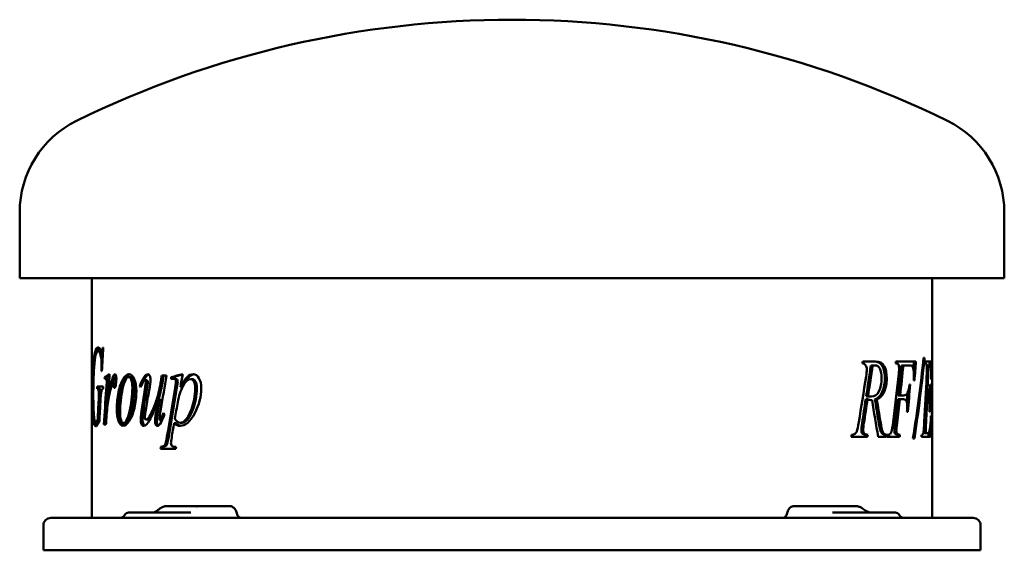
# Model space of a CAD drawing. Header units: millimetres. Extents: x 191 to 649, y 174 to 420.
import ezdxf

# ---------------------------------------------------------------- set-up
doc = ezdxf.new("R2010")
doc.units = ezdxf.units.MM
doc.header["$LTSCALE"] = 2
doc.layers.add('Widoczne (ISO)', color=7, linetype='Continuous', lineweight=50)

msp = doc.modelspace()

# ---------------------------------------------------------------- linework, layer by layer
at = {"layer": 'Widoczne (ISO)'}
for p, q in [((191.5, 300.1), (191.5, 330.79)), ((648.5, 300.1), (648.5, 330.79)), ((648.5, 300.1), (191.5, 300.1)), ((225, 188.9), (225, 300.1)), ((615, 255.6), (615, 300.1)), ((228.87, 266.3), (227.88, 266.3)), ((230.16, 266.3), (229.54, 266.3)), ((230.25, 268.05), (230.04, 268.05)), ((582.62, 260.6), (582.68, 260.6)), ((588.79, 261.54), (582.79, 261.54)), ((607.5, 261.54), (598.2, 261.54)), ((611.47, 263.26), (611.05, 263.26)), ((611.92, 260.6), (612.01, 260.6)), ((614.78, 261.54), (611.97, 261.54)), ((229.47, 257.01), (229.67, 257.01)), ((586.53, 259.51), (587.39, 259.51)), ((587.51, 259.71), (588.37, 259.71)), ((600.72, 259.71), (601.66, 259.71)), ((601.66, 259.71), (604.1, 259.71)), ((612.52, 259.66), (613.32, 259.66)), ((613.32, 259.66), (613.86, 259.66)), ((231.87, 254.18), (230.9, 254.18)), ((232.43, 253.46), (231.46, 253.46)), ((232.77, 253.06), (231.8, 253.06)), ((235.72, 251.66), (234.77, 251.66)), ((242.93, 254.27), (242.02, 254.27)), ((250.25, 254.49), (249.38, 254.49)), ((250.53, 252.78), (249.66, 252.78)), ((257.96, 252.86), (257.13, 252.86)), ((259.66, 255.01), (257.46, 255.01)), ((261.83, 253.29), (261.83, 254.29)), ((262.65, 254.29), (261.83, 254.29)), ((262.65, 253.44), (262.65, 254.29)), ((263.87, 253.46), (263.06, 253.46)), ((271.66, 253.35), (270.89, 253.35)), ((606.5, 252.71), (606.78, 252.71)), ((614.61, 253.14), (614.67, 253.14)), ((227.43, 248.83), (227.55, 248.83)), ((230.32, 249.83), (227.48, 249.83)), ((228.53, 248.83), (227.55, 248.83)), ((229.13, 248.09), (228.15, 248.09)), ((235.94, 250.81), (234.99, 250.81)), ((247.88, 250.09), (247.26, 250.09)), ((266.88, 249.66), (266.09, 249.66)), ((604.85, 250.82), (604.54, 250.82)), ((614.22, 250.85), (614.13, 250.85)), ((615, 232.89), (615, 247.64)), ((232.58, 243.06), (232.25, 243.06)), ((256.65, 244.17), (255.81, 244.17)), ((584.18, 243.96), (585.02, 243.96)), ((584.42, 245.42), (585.27, 245.42)), ((585.94, 245.19), (586.8, 245.19)), ((586.86, 243.56), (587.11, 243.56)), ((588.46, 243.96), (589.33, 243.96)), ((599.04, 243.96), (599.96, 243.96)), ((599.24, 245.79), (600.16, 245.79)), ((599.96, 243.96), (601.72, 243.96)), ((601.88, 245.79), (600.16, 245.79)), ((611.94, 243.99), (612.69, 243.99)), ((612.03, 245.82), (612.76, 245.82)), ((612.69, 243.99), (613.18, 243.99)), ((613.24, 245.82), (612.76, 245.82)), ((603.32, 238.09), (603.67, 238.09)), ((613.75, 238.15), (613.86, 238.15)), ((227.8, 233.45), (226.81, 233.45)), ((228.53, 234.68), (227.73, 234.68)), ((251.07, 234.53), (250.2, 234.53)), ((257.54, 234.16), (256.71, 234.16)), ((266.96, 233.08), (266.17, 233.08)), ((614.53, 236.26), (614.47, 236.26)), ((230.54, 232.25), (231.51, 232.25)), ((240.64, 232.93), (239.72, 232.93)), ((263.99, 232.9), (263.18, 232.9)), ((582.49, 232.83), (583.33, 232.83)), ((597.79, 232.89), (598.71, 232.89)), ((611.29, 231.86), (612.13, 231.86)), ((577.43, 226.54), (584.95, 226.54)), ((582.57, 228.09), (583.4, 228.09)), ((584.24, 227.49), (585.08, 227.49)), ((589.91, 226.54), (593.86, 226.54)), ((593.1, 227.49), (593.99, 227.49)), ((594.19, 226.54), (599.91, 226.54)), ((599.11, 227.49), (600.03, 227.49)), ((606.12, 225.74), (606.78, 225.74)), ((610.1, 226.54), (614.28, 226.54)), ((611.53, 228.29), (612.52, 228.29)), ((613, 228.29), (612.52, 228.29)), ((615, 188.9), (615, 227.53)), ((256.92, 220.95), (263.9, 220.95)), ((257.9, 221.9), (257.07, 221.9)), ((275.15, 194.4), (259.72, 194.4)), ((273.53, 193.36), (273.53, 193.36)), ((273.62, 193.35), (273.62, 193.35)), ((278.02, 194.4), (275.15, 194.4)), ((286.87, 194.4), (278.02, 194.4)), ((288.93, 194.4), (286.87, 194.4)), ((552.86, 194.4), (550.88, 194.4)), ((564.02, 194.4), (552.86, 194.4)), ((579.44, 194.4), (564.02, 194.4)), ((206, 188.9), (210.5, 188.9)), ((629.5, 188.9), (210.5, 188.9)), ((242.03, 191.4), (264.17, 191.4)), ((270.99, 191.4), (264.17, 191.4)), ((575.83, 191.4), (568.72, 191.4)), ((575.83, 191.4), (597.97, 191.4)), ((629.5, 188.9), (634, 188.9)), ((202.5, 173.9), (202.5, 185.4)), ((637.5, 185.4), (637.5, 173.9)), ((202.5, 173.9), (210.5, 173.9)), ((629.5, 173.9), (210.5, 173.9)), ((629.5, 173.9), (637.5, 173.9))]:
    msp.add_line(p, q, dxfattribs=at)
for centre, radius, start, end in [((420, -38.4), 458.5, 63.8452, 116.1548), ((238.7, 330.79), 47.2, 116.1548, 180), ((601.3, 330.79), 47.2, 0, 63.8452), ((206, 185.4), 3.5, 90, 180), ((237.7, 191.9), 3, 270, 330), ((242.03, 189.4), 2, 90, 150), ((597.97, 189.4), 2, 30, 90), ((602.3, 191.9), 3, 210, 270), ((634, 185.4), 3.5, 0, 90)]:
    msp.add_arc(centre, radius, start, end, dxfattribs=at)
for centre, major_axis, ratio, start_param, end_param in [((256.82, 190.43), (-1.32, 1.96), 0.451811, 0.031779, 0.034788), ((256.87, 190.46), (-1.34, 1.96), 0.447837, 0.03198, 0.031988), ((257.95, 191.19), (-1.37, 2.05), 0.445734, 0.035095, 0.041915), ((580.57, 189.89), (1.77, 3.65), 0.480873, 6.218253, 6.223797), ((580.72, 189.78), (2.04, 3.48), 0.42849, 6.224281, 6.224509)]:
    msp.add_ellipse(centre, major_axis=major_axis, ratio=ratio, start_param=start_param, end_param=end_param, dxfattribs=at)
for points, knots in [([(225.31, 245.8), (225.31, 248.83), (225.34, 251.71), (225.43, 254.44), (225.51, 257.16), (225.63, 259.47), (225.8, 261.36), (225.97, 263.24), (226.19, 264.73), (226.46, 265.82)], [0, 0, 0, 0, 1, 1, 1, 2, 2, 2, 3, 3, 3, 3]), ([(229.52, 259.87), (229.52, 261.57), (229.35, 263.06), (229.05, 264.36), (228.74, 265.66), (228.33, 266.3), (227.88, 266.3)], [0, 0, 0, 0, 1, 1, 1, 2, 2, 2, 2]), ([(230.05, 264.25), (230.04, 264.29), (230.03, 264.32), (230.02, 264.36), (229.72, 265.66), (229.32, 266.3), (228.87, 266.3)], [0.972974, 0.972974, 0.972974, 0.972974, 1, 1, 1, 2, 2, 2, 2]), ([(229.54, 266.3), (229.63, 266.3), (229.71, 266.4), (229.78, 266.6), (229.84, 266.8), (229.93, 267.29), (230.04, 268.05)], [0, 0, 0, 0, 1, 1, 1, 2, 2, 2, 2]), ([(584.66, 257.8), (584.66, 258.58), (584.48, 259.25), (584.13, 259.8), (583.78, 260.35), (583.28, 260.62), (582.62, 260.6)], [0, 0, 0, 0, 1, 1, 1, 2, 2, 2, 2]), ([(587.93, 261.54), (589.83, 261.54), (591.12, 260.82), (591.9, 259.38), (592.68, 257.94), (593.05, 256.04), (593.05, 253.68)], [0, 0, 0, 0, 1, 1, 1, 2, 2, 2, 2]), ([(588.79, 261.54), (590.71, 261.54), (592, 260.82), (592.78, 259.38), (593.57, 257.94), (593.94, 256.04), (593.94, 253.68)], [0, 0, 0, 0, 1, 1, 1, 2, 2, 2, 2]), ([(599.64, 258.51), (599.64, 258.95), (599.6, 259.33), (599.52, 259.66), (599.43, 259.98), (599.3, 260.22), (599.13, 260.37), (598.95, 260.52), (598.61, 260.6), (598.07, 260.6)], [0, 0, 0, 0, 1, 1, 1, 2, 2, 2, 3, 3, 3, 3]), ([(612.57, 258.51), (612.57, 259.16), (612.54, 259.67), (612.46, 260.04), (612.39, 260.41), (612.24, 260.6), (612.01, 260.6)], [0, 0, 0, 0, 1, 1, 1, 2, 2, 2, 2]), ([(591.53, 253.79), (591.53, 255.7), (591.28, 257.16), (590.76, 258.18), (590.24, 259.2), (589.46, 259.71), (588.37, 259.71)], [0, 0, 0, 0, 1, 1, 1, 2, 2, 2, 2]), ([(606.58, 255.34), (606.58, 256.48), (606.49, 257.39), (606.3, 258.05), (606.12, 258.72), (605.88, 259.19), (605.58, 259.46)], [0, 0, 0, 0, 1, 1, 1, 2, 2, 2, 2]), ([(235.75, 255.61), (235.93, 255.61), (236.08, 255.44), (236.2, 255.11), (236.31, 254.78), (236.36, 254.28), (236.36, 253.64)], [0, 0, 0, 0, 1, 1, 1, 2, 2, 2, 2]), ([(236.61, 239.74), (236.61, 242.27), (236.86, 244.81), (237.37, 247.36), (237.88, 249.9), (238.58, 251.92), (239.5, 253.39), (240.42, 254.87), (241.35, 255.61), (242.28, 255.61)], [0, 0, 0, 0, 1, 1, 1, 2, 2, 2, 3, 3, 3, 3]), ([(237.55, 239.74), (237.55, 242.27), (237.8, 244.81), (238.31, 247.36), (238.81, 249.9), (239.51, 251.92), (240.42, 253.39), (241.19, 254.63), (241.96, 255.35), (242.73, 255.55)], [0, 0, 0, 0, 1, 1, 1, 2, 2, 2, 2.835064, 2.835064, 2.835064, 2.835064]), ([(242.02, 254.27), (240.99, 254.27), (240.08, 252.45), (239.27, 248.83), (238.47, 245.21), (238.1, 241.62), (238.1, 238.05)], [0, 0, 0, 0, 1, 1, 1, 2, 2, 2, 2]), ([(243.79, 249.32), (243.79, 250.92), (243.62, 252.14), (243.29, 252.99), (242.96, 253.84), (242.54, 254.27), (242.02, 254.27)], [0, 0, 0, 0, 1, 1, 1, 2, 2, 2, 2]), ([(242.28, 255.61), (243.22, 255.61), (244.03, 254.86), (244.67, 253.36), (245.31, 251.87), (245.65, 249.93), (245.65, 247.55)], [0, 0, 0, 0, 1, 1, 1, 2, 2, 2, 2]), ([(244.7, 249.32), (244.7, 250.92), (244.53, 252.14), (244.2, 252.99), (243.87, 253.84), (243.45, 254.27), (242.93, 254.27)], [0, 0, 0, 0, 1, 1, 1, 2, 2, 2, 2]), ([(249.66, 252.78), (249.44, 252.78), (249.23, 252.65), (249.03, 252.39), (248.82, 252.13), (248.35, 251.18), (247.64, 249.52)], [0, 0, 0, 0, 1, 1, 1, 2, 2, 2, 2]), ([(250.06, 252.03), (250.06, 252.23), (250.02, 252.4), (249.93, 252.55), (249.85, 252.7), (249.76, 252.78), (249.66, 252.78)], [0, 0, 0, 0, 1, 1, 1, 2, 2, 2, 2]), ([(250.2, 234.53), (250.49, 234.53), (250.87, 234.82), (251.35, 235.38), (251.83, 235.94), (252.47, 237.2), (253.29, 239.17), (254.11, 241.13), (254.81, 242.97), (255.36, 244.69), (255.91, 246.4), (256.5, 249.13), (257.13, 252.86)], [0, 0, 0, 0, 1, 1, 1, 2, 2, 2, 3, 3, 3, 4, 4, 4, 4]), ([(250.93, 252.03), (250.93, 252.23), (250.89, 252.4), (250.81, 252.55), (250.72, 252.7), (250.63, 252.78), (250.53, 252.78)], [0, 0, 0, 0, 1, 1, 1, 2, 2, 2, 2]), ([(251.01, 255.61), (251.35, 255.61), (251.63, 255.37), (251.86, 254.88), (252.08, 254.39), (252.19, 253.78), (252.19, 253.04)], [0, 0, 0, 0, 1, 1, 1, 2, 2, 2, 2]), ([(256.04, 244.17), (256.09, 244.34), (256.15, 244.52), (256.2, 244.69), (256.75, 246.4), (257.34, 249.13), (257.96, 252.86)], [2.900712, 2.900712, 2.900712, 2.900712, 3, 3, 3, 4, 4, 4, 4]), ([(264.04, 252.01), (264.04, 252.46), (263.96, 252.82), (263.8, 253.08), (263.64, 253.34), (263.39, 253.46), (263.06, 253.46)], [0, 0, 0, 0, 1, 1, 1, 2, 2, 2, 2]), ([(264.84, 252.01), (264.84, 252.46), (264.76, 252.82), (264.6, 253.08), (264.44, 253.34), (264.2, 253.46), (263.87, 253.46)], [0, 0, 0, 0, 1, 1, 1, 2, 2, 2, 2]), ([(270.89, 253.35), (269.67, 253.35), (268.49, 252.29), (267.34, 250.16), (266.19, 248.04), (265.37, 245.54), (264.87, 242.68)], [0, 0, 0, 0, 1, 1, 1, 2, 2, 2, 2]), ([(266.09, 249.66), (267.23, 251.87), (268.28, 253.42), (269.21, 254.29), (270.14, 255.17), (271.11, 255.61), (272.11, 255.61)], [0, 0, 0, 0, 1, 1, 1, 2, 2, 2, 2]), ([(266.88, 249.66), (268.02, 251.87), (269.06, 253.42), (269.98, 254.29), (270.78, 255.05), (271.61, 255.48), (272.46, 255.58)], [0, 0, 0, 0, 1, 1, 1, 1.861786, 1.861786, 1.861786, 1.861786]), ([(272.97, 249.09), (272.97, 250.46), (272.76, 251.52), (272.35, 252.25), (271.93, 252.98), (271.44, 253.35), (270.89, 253.35)], [0, 0, 0, 0, 1, 1, 1, 2, 2, 2, 2]), ([(273.73, 249.09), (273.73, 250.46), (273.52, 251.52), (273.1, 252.25), (272.69, 252.98), (272.21, 253.35), (271.66, 253.35)], [0, 0, 0, 0, 1, 1, 1, 2, 2, 2, 2]), ([(272.11, 255.61), (273.11, 255.61), (273.97, 255), (274.7, 253.79), (275.42, 252.58), (275.79, 251.01), (275.79, 249.06)], [0, 0, 0, 0, 1, 1, 1, 2, 2, 2, 2]), ([(586.8, 245.19), (588.32, 245.19), (589.46, 246.01), (590.3, 247.66), (591.13, 249.31), (591.53, 251.35), (591.53, 253.79)], [0, 0, 0, 0, 1, 1, 1, 2, 2, 2, 2]), ([(593.05, 253.68), (593.05, 251.43), (592.66, 249.37), (591.86, 247.5), (591.06, 245.63), (589.95, 244.45), (588.46, 243.96)], [0, 0, 0, 0, 1, 1, 1, 2, 2, 2, 2]), ([(593.94, 253.68), (593.94, 251.43), (593.55, 249.37), (592.75, 247.5), (591.95, 245.63), (590.83, 244.45), (589.33, 243.96)], [0, 0, 0, 0, 1, 1, 1, 2, 2, 2, 2]), ([(614.88, 239.58), (614.88, 243.39), (614.93, 247.11), (614.97, 250.72), (614.98, 252.54), (615, 254.17), (615, 255.6)], [0, 0, 0, 0, 1, 1, 1, 1.505078, 1.505078, 1.505078, 1.505078]), ([(230.26, 248.83), (229.95, 248.81), (229.74, 248.66), (229.61, 248.36), (229.48, 248.06), (229.37, 247.56), (229.28, 246.86)], [0, 0, 0, 0, 1, 1, 1, 2, 2, 2, 2]), ([(235.49, 249.23), (235.36, 249.23), (235.25, 249.36), (235.16, 249.62), (235.07, 249.88), (235.02, 250.27), (234.99, 250.81)], [0, 0, 0, 0, 1, 1, 1, 2, 2, 2, 2]), ([(245.65, 247.55), (245.65, 244.95), (245.34, 242.39), (244.73, 239.87), (244.13, 237.34), (243.31, 235.34), (242.3, 233.86), (241.3, 232.39), (240.36, 231.65), (239.49, 231.65)], [0, 0, 0, 0, 1, 1, 1, 2, 2, 2, 3, 3, 3, 3]), ([(239.72, 232.93), (240.65, 232.93), (241.56, 234.73), (242.44, 238.34), (243.33, 241.94), (243.79, 245.6), (243.79, 249.32)], [0, 0, 0, 0, 1, 1, 1, 2, 2, 2, 2]), ([(240.64, 232.93), (241.57, 232.93), (242.48, 234.73), (243.36, 238.34), (244.23, 241.94), (244.7, 245.6), (244.7, 249.32)], [0, 0, 0, 0, 1, 1, 1, 2, 2, 2, 2]), ([(275.79, 249.06), (275.79, 245.27), (274.74, 241.42), (272.72, 237.51), (270.7, 233.6), (268.41, 231.65), (265.91, 231.65)], [0, 0, 0, 0, 1, 1, 1, 2, 2, 2, 2]), ([(266.17, 233.08), (266.74, 233.08), (267.31, 233.32), (267.89, 233.82), (268.48, 234.32), (269.06, 235.05), (269.63, 236.04), (270.2, 237.02), (270.71, 238.15), (271.18, 239.42), (271.64, 240.7), (272.05, 242.21), (272.42, 243.94), (272.79, 245.68), (272.97, 247.39), (272.97, 249.09)], [0, 0, 0, 0, 1, 1, 1, 2, 2, 2, 3, 3, 3, 4, 4, 4, 5, 5, 5, 5]), ([(266.96, 233.08), (267.52, 233.08), (268.09, 233.32), (268.67, 233.82), (269.26, 234.32), (269.83, 235.05), (270.4, 236.04), (270.97, 237.02), (271.48, 238.15), (271.94, 239.42), (272.4, 240.7), (272.81, 242.21), (273.18, 243.94), (273.54, 245.68), (273.73, 247.39), (273.73, 249.09)], [0, 0, 0, 0, 1, 1, 1, 2, 2, 2, 3, 3, 3, 4, 4, 4, 5, 5, 5, 5]), ([(601.88, 245.79), (602.63, 245.79), (603.15, 246.11), (603.5, 246.74), (603.84, 247.38), (604.19, 248.74), (604.54, 250.82)], [0, 0, 0, 0, 1, 1, 1, 2, 2, 2, 2]), ([(613.24, 245.82), (613.56, 245.82), (613.74, 246.17), (613.86, 246.89), (613.97, 247.6), (614.06, 248.92), (614.13, 250.85)], [0, 0, 0, 0, 1, 1, 1, 2, 2, 2, 2]), ([(226.82, 231.45), (226.32, 231.45), (226.01, 232.14), (225.8, 233.52), (225.6, 234.9), (225.48, 236.73), (225.41, 239.01), (225.34, 241.29), (225.31, 243.55), (225.31, 245.8)], [0, 0, 0, 0, 1, 1, 1, 2, 2, 2, 3, 3, 3, 3]), ([(225.67, 245.46), (225.67, 242.2), (225.74, 239.38), (225.9, 237.01), (226.06, 234.63), (226.33, 233.45), (226.81, 233.45)], [0, 0, 0, 0, 1, 1, 1, 2, 2, 2, 2]), ([(255.81, 244.17), (254.17, 239.39), (252.86, 236.1), (251.82, 234.32), (250.78, 232.54), (249.86, 231.65), (249.03, 231.65)], [0, 0, 0, 0, 1, 1, 1, 2, 2, 2, 2]), ([(603.45, 240.64), (603.45, 241.71), (603.34, 242.53), (603.1, 243.1), (602.86, 243.67), (602.41, 243.96), (601.72, 243.96)], [0, 0, 0, 0, 1, 1, 1, 2, 2, 2, 2]), ([(613.8, 240.9), (613.8, 241.64), (613.79, 242.23), (613.75, 242.67), (613.72, 243.11), (613.67, 243.44), (613.61, 243.66), (613.55, 243.88), (613.41, 243.99), (613.18, 243.99)], [0, 0, 0, 0, 1, 1, 1, 2, 2, 2, 3, 3, 3, 3]), ([(239.49, 231.65), (238.6, 231.65), (237.91, 232.4), (237.38, 233.91), (236.86, 235.41), (236.61, 237.36), (236.61, 239.74)], [0, 0, 0, 0, 1, 1, 1, 2, 2, 2, 2]), ([(239.96, 231.72), (239.29, 231.94), (238.75, 232.67), (238.32, 233.91), (237.8, 235.41), (237.55, 237.36), (237.55, 239.74)], [0.176697, 0.176697, 0.176697, 0.176697, 1, 1, 1, 2, 2, 2, 2]), ([(238.1, 238.05), (238.1, 236.41), (238.24, 235.15), (238.55, 234.26), (238.85, 233.38), (239.24, 232.93), (239.72, 232.93)], [0, 0, 0, 0, 1, 1, 1, 2, 2, 2, 2]), ([(256.71, 234.16), (256.83, 234.16), (256.97, 234.29), (257.11, 234.53), (257.26, 234.78), (257.63, 235.83), (258.24, 237.68)], [0, 0, 0, 0, 1, 1, 1, 2, 2, 2, 2]), ([(615, 227.53), (615, 227.53), (615, 227.53), (615, 227.53), (615, 228.72), (614.96, 230.4), (614.94, 232.58), (614.91, 234.75), (614.88, 237.08), (614.88, 239.58)], [1, 1, 1, 1, 1, 1, 1, 2, 2, 2, 3, 3, 3, 3]), ([(614.99, 239.15), (614.99, 235.76), (615.01, 233.05), (614.99, 231.03), (614.99, 230.55), (614.99, 230.12), (614.98, 229.76)], [0, 0, 0, 0, 1, 1, 1, 1.238861, 1.238861, 1.238861, 1.238861]), ([(226.81, 233.45), (226.93, 233.45), (227.05, 233.52), (227.17, 233.68), (227.28, 233.83), (227.46, 234.16), (227.73, 234.68)], [0, 0, 0, 0, 1, 1, 1, 2, 2, 2, 2]), ([(228.49, 233.96), (228.05, 232.95), (227.73, 232.28), (227.5, 231.95), (227.27, 231.61), (227.04, 231.45), (226.82, 231.45)], [0, 0, 0, 0, 1, 1, 1, 2, 2, 2, 2]), ([(227.8, 233.45), (227.92, 233.45), (228.04, 233.52), (228.16, 233.68), (228.24, 233.79), (228.35, 233.99), (228.51, 234.29)], [0, 0, 0, 0, 1, 1, 1, 1.71855, 1.71855, 1.71855, 1.71855]), ([(249.03, 231.65), (248.64, 231.65), (248.31, 231.92), (248.05, 232.46), (247.78, 233), (247.65, 233.7), (247.65, 234.53)], [0, 0, 0, 0, 1, 1, 1, 2, 2, 2, 2]), ([(249.52, 231.75), (249.3, 231.87), (249.1, 232.11), (248.93, 232.46), (248.66, 233), (248.53, 233.7), (248.53, 234.53)], [0.349759, 0.349759, 0.349759, 0.349759, 1, 1, 1, 2, 2, 2, 2]), ([(249.6, 235.62), (249.6, 235.28), (249.65, 235.01), (249.76, 234.82), (249.87, 234.63), (250.01, 234.53), (250.2, 234.53)], [0, 0, 0, 0, 1, 1, 1, 2, 2, 2, 2]), ([(251.07, 234.53), (251.36, 234.53), (251.74, 234.82), (252.22, 235.38), (252.39, 235.58), (252.59, 235.89), (252.81, 236.28)], [0, 0, 0, 0, 1, 1, 1, 1.366801, 1.366801, 1.366801, 1.366801]), ([(255.34, 231.65), (255.04, 231.65), (254.79, 231.84), (254.61, 232.22), (254.42, 232.6), (254.33, 233.09), (254.33, 233.68)], [0, 0, 0, 0, 1, 1, 1, 2, 2, 2, 2]), ([(255.81, 231.77), (255.67, 231.86), (255.55, 232.01), (255.45, 232.22), (255.27, 232.6), (255.18, 233.09), (255.18, 233.68)], [0.455512, 0.455512, 0.455512, 0.455512, 1, 1, 1, 2, 2, 2, 2]), ([(256.44, 234.99), (256.44, 234.71), (256.46, 234.5), (256.51, 234.36), (256.56, 234.23), (256.62, 234.16), (256.71, 234.16)], [0, 0, 0, 0, 1, 1, 1, 2, 2, 2, 2]), ([(590.09, 233.69), (590.49, 231.17), (590.88, 229.54), (591.27, 228.77), (591.65, 228.01), (592.27, 227.58), (593.1, 227.49)], [0, 0, 0, 0, 1, 1, 1, 2, 2, 2, 2]), ([(590.97, 233.69), (591.37, 231.17), (591.76, 229.54), (592.15, 228.77), (592.53, 228.01), (593.16, 227.58), (593.99, 227.49)], [0, 0, 0, 0, 1, 1, 1, 2, 2, 2, 2]), ([(613, 228.29), (613.48, 228.29), (613.78, 228.88), (613.99, 230.07), (614.19, 231.27), (614.35, 233.33), (614.47, 236.26)], [0, 0, 0, 0, 1, 1, 1, 2, 2, 2, 2]), ([(265.91, 231.65), (265.39, 231.65), (264.92, 231.74), (264.52, 231.92), (264.12, 232.1), (263.67, 232.43), (263.18, 232.9)], [0, 0, 0, 0, 1, 1, 1, 2, 2, 2, 2]), ([(266.32, 231.66), (265.95, 231.7), (265.62, 231.78), (265.32, 231.92), (264.92, 232.1), (264.47, 232.43), (263.99, 232.9)], [0.252523, 0.252523, 0.252523, 0.252523, 1, 1, 1, 2, 2, 2, 2]), ([(597.46, 229.46), (597.46, 228.89), (597.55, 228.44), (597.74, 228.13), (597.93, 227.81), (598.4, 227.6), (599.11, 227.49)], [0, 0, 0, 0, 1, 1, 1, 2, 2, 2, 2]), ([(598.37, 229.46), (598.37, 228.89), (598.47, 228.44), (598.66, 228.13), (598.85, 227.81), (599.32, 227.6), (600.03, 227.49)], [0, 0, 0, 0, 1, 1, 1, 2, 2, 2, 2]), ([(257.07, 221.9), (257.95, 221.97), (258.55, 222.25), (258.87, 222.73), (259.19, 223.2), (259.52, 224.54), (259.87, 226.73)], [0, 0, 0, 0, 1, 1, 1, 2, 2, 2, 2]), ([(257.9, 221.9), (258.78, 221.97), (259.38, 222.25), (259.7, 222.73), (260.01, 223.2), (260.34, 224.54), (260.69, 226.73)], [0, 0, 0, 0, 1, 1, 1, 2, 2, 2, 2]), ([(261.72, 223.7), (261.72, 223.32), (261.78, 222.99), (261.89, 222.73), (262.01, 222.46), (262.2, 222.25), (262.46, 222.11), (262.73, 221.97), (263.25, 221.9), (264.05, 221.9)], [0, 0, 0, 0, 1, 1, 1, 2, 2, 2, 3, 3, 3, 3]), ([(253.02, 191.4), (253.32, 191.4), (253.7, 191.47), (254.48, 191.74), (254.88, 191.94), (255.28, 192.22), (255.31, 192.25), (255.37, 192.29), (255.39, 192.3), (255.43, 192.33), (255.45, 192.35), (255.47, 192.37)], [0, 0, 0, 0, 0.1840415, 0.1840415, 0.353512, 0.353512, 0.3714065, 0.3714065, 0.3803598, 0.3803598, 0.3894044, 0.3894044, 0.3894044, 0.3894044]), ([(256.54, 193.22), (257.02, 193.61), (257.56, 193.92), (258.64, 194.3), (259.19, 194.4), (259.72, 194.4)], [0, 0, 0, 0, 0.1930284, 0.1930284, 0.3653145, 0.3653145, 0.3653145, 0.3653145]), ([(292.28, 191.1), (292.2, 191.46), (292.09, 191.81), (291.8, 192.48), (291.61, 192.79), (291.16, 193.38), (290.81, 193.77), (289.83, 194.29), (289.37, 194.4), (288.93, 194.4)], [-0.7639609, -0.7639609, -0.7639609, -0.7639609, -0.5836259, -0.5836259, -0.3906024, -0.3906024, -0.1763632, -0.1763632, 0, 0, 0, 0]), ([(550.88, 194.4), (550.59, 194.4), (550.3, 194.35), (549.65, 194.12), (549.37, 193.93), (548.79, 193.47), (548.5, 193.1), (548.03, 192.26), (547.86, 191.79), (547.76, 191.32)], [-0.4132994, -0.4132994, -0.4132994, -0.4132994, -0.3578409, -0.3578409, -0.2856722, -0.2856722, -0.1440139, -0.1440139, -0.0000198, -0.0000198, -0.0000198, -0.0000198]), ([(579.44, 194.4), (580.01, 194.4), (580.57, 194.31), (581.58, 193.98), (582.03, 193.76), (582.45, 193.49)], [0, 0, 0, 0, 0.1712565, 0.1712565, 0.3224982, 0.3224982, 0.3224982, 0.3224982]), ([(583.84, 192.46), (584.06, 192.3), (584.29, 192.16), (585, 191.78), (585.5, 191.59), (586.22, 191.43), (586.48, 191.4), (586.7, 191.4)], [0, 0, 0, 0, 0.0979643, 0.0979643, 0.2965536, 0.2965536, 0.4257274, 0.4257274, 0.4257274, 0.4257274]), ([(294.52, 188.9), (294.41, 188.9), (294.29, 188.91), (293.88, 188.99), (293.59, 189.12), (293.07, 189.53), (292.84, 189.79), (292.49, 190.4), (292.36, 190.74), (292.29, 191.1)], [-0.3979416, -0.3979416, -0.3979416, -0.3979416, -0.3534882, -0.3534882, -0.2336987, -0.2336987, -0.1157193, -0.1157193, -0.0031262, -0.0031262, -0.0031262, -0.0031262]), ([(547.72, 191.12), (547.65, 190.8), (547.55, 190.5), (547.26, 189.94), (547.08, 189.7), (546.63, 189.26), (546.35, 189.09), (545.86, 188.93), (545.67, 188.9), (545.48, 188.9)], [-0.7936494, -0.7936494, -0.7936494, -0.7936494, -0.6933327, -0.6933327, -0.5920556, -0.5920556, -0.4719819, -0.4719819, -0.3965266, -0.3965266, -0.3965266, -0.3965266])]:
    msp.add_open_spline(points, degree=3, knots=knots, dxfattribs=at)
for points in [[(227.88, 266.3), (226.95, 266.3), (226.41, 263.8), (226.05, 258.78)], [(226.46, 265.82), (226.84, 267.3), (227.3, 268.05), (227.88, 268.05)], [(227.55, 266.19), (227.79, 267.03), (228.07, 267.58), (228.39, 267.85)], [(227.88, 268.05), (228.31, 268.05), (228.74, 267.63), (229.16, 266.79)], [(229.16, 266.79), (229.33, 266.47), (229.46, 266.3), (229.54, 266.3)], [(230.25, 268.05), (230.05, 264.37), (229.86, 260.69), (229.67, 257.01)], [(582.62, 260.6), (582.68, 260.91), (582.73, 261.23), (582.79, 261.54)], [(598.07, 260.6), (598.11, 260.91), (598.16, 261.23), (598.2, 261.54)], [(606.12, 225.74), (608.08, 238.25), (609.73, 250.75), (611.05, 263.26)], [(606.54, 261.54), (606.45, 260.42), (606.36, 259.3), (606.27, 258.17)], [(611.47, 263.26), (610.23, 250.75), (608.66, 238.25), (606.78, 225.74)], [(607.5, 261.54), (607.26, 258.6), (607.02, 255.65), (606.78, 252.71)], [(611.92, 260.6), (611.93, 260.91), (611.95, 261.23), (611.97, 261.54)], [(613.78, 261.54), (613.78, 260.91), (613.77, 260.28), (613.76, 259.66)], [(614.78, 261.54), (614.75, 258.74), (614.71, 255.94), (614.67, 253.14)], [(226.05, 258.78), (225.77, 254.82), (225.67, 250.38), (225.67, 245.46)], [(229.47, 257.01), (229.5, 258.31), (229.52, 259.26), (229.52, 259.87)], [(584.32, 254.51), (584.54, 255.92), (584.66, 257.01), (584.66, 257.8)], [(586.53, 259.51), (585.84, 254.81), (585.13, 250.11), (584.42, 245.42)], [(587.39, 259.51), (586.69, 254.81), (585.98, 250.11), (585.27, 245.42)], [(587.51, 259.71), (587.23, 259.71), (586.91, 259.65), (586.53, 259.51)], [(588.37, 259.71), (588.1, 259.71), (587.77, 259.65), (587.39, 259.51)], [(600.72, 259.71), (600.24, 255.07), (599.75, 250.43), (599.24, 245.79)], [(599.35, 254.51), (599.55, 256.2), (599.64, 257.54), (599.64, 258.51)], [(601.66, 259.71), (601.17, 255.07), (600.67, 250.43), (600.16, 245.79)], [(605.58, 259.46), (605.36, 259.63), (604.89, 259.71), (604.1, 259.71)], [(612.45, 254.62), (612.53, 256.32), (612.57, 257.62), (612.57, 258.51)], [(613.32, 259.66), (613.15, 255.04), (612.96, 250.43), (612.76, 245.82)], [(614.39, 259.2), (614.33, 259.5), (614.18, 259.66), (613.86, 259.66)], [(614.58, 257.4), (614.54, 258.18), (614.48, 258.78), (614.39, 259.2)], [(614.62, 255.11), (614.62, 256.02), (614.61, 256.79), (614.58, 257.4)], [(230.9, 254.18), (231.62, 254.66), (232.41, 255.13), (233.26, 255.61)], [(230.99, 253.24), (230.96, 253.55), (230.93, 253.86), (230.9, 254.18)], [(231.46, 253.46), (231.37, 253.46), (231.21, 253.39), (230.99, 253.24)], [(231.8, 253.06), (231.71, 253.33), (231.6, 253.46), (231.46, 253.46)], [(231.68, 248.29), (231.83, 250.16), (231.9, 251.48), (231.9, 252.26)], [(231.9, 252.26), (231.9, 252.59), (231.87, 252.85), (231.8, 253.06)], [(231.87, 254.18), (232.3, 254.46), (232.74, 254.74), (233.21, 255.02)], [(231.94, 253.46), (231.92, 253.7), (231.9, 253.94), (231.87, 254.18)], [(233.26, 255.61), (232.91, 251.42), (232.58, 247.24), (232.25, 243.06)], [(232.25, 243.06), (233.07, 248.2), (233.89, 251.81), (234.65, 253.86)], [(232.77, 253.06), (232.68, 253.33), (232.56, 253.46), (232.43, 253.46)], [(232.65, 248.29), (232.79, 250.16), (232.86, 251.48), (232.86, 252.26)], [(232.86, 252.26), (232.86, 252.59), (232.83, 252.85), (232.77, 253.06)], [(234.51, 251.46), (234.37, 251.22), (234.16, 250.54), (233.89, 249.43)], [(234.77, 251.66), (234.67, 251.66), (234.59, 251.6), (234.51, 251.46)], [(234.65, 253.86), (235.09, 255.03), (235.46, 255.61), (235.75, 255.61)], [(234.92, 251.46), (234.88, 251.6), (234.83, 251.66), (234.77, 251.66)], [(234.92, 251.66), (235.15, 252.53), (235.38, 253.26), (235.6, 253.86)], [(234.99, 250.81), (234.98, 251.13), (234.96, 251.35), (234.92, 251.46)], [(235.6, 253.86), (235.81, 254.43), (236.01, 254.85), (236.18, 255.14)], [(235.87, 251.46), (235.83, 251.6), (235.78, 251.66), (235.72, 251.66)], [(235.94, 250.81), (235.93, 251.13), (235.9, 251.35), (235.87, 251.46)], [(236.36, 253.64), (236.36, 252.51), (236.26, 251.43), (236.07, 250.4)], [(247.26, 250.09), (247.92, 252.09), (248.62, 253.56), (249.38, 254.49)], [(249.02, 252.38), (249.41, 253.26), (249.83, 253.96), (250.25, 254.49)], [(249.38, 254.49), (249.96, 255.24), (250.5, 255.61), (251.01, 255.61)], [(249.59, 248.46), (249.9, 250.37), (250.06, 251.56), (250.06, 252.03)], [(250.25, 254.49), (250.65, 255), (251.03, 255.34), (251.39, 255.5)], [(250.46, 248.46), (250.77, 250.37), (250.93, 251.56), (250.93, 252.03)], [(252.19, 253.04), (252.19, 252.1), (251.99, 250.45), (251.58, 248.09)], [(259.66, 255.01), (258.76, 249.8), (257.88, 244.6), (257.02, 239.4)], [(257.13, 252.86), (257.24, 253.58), (257.35, 254.29), (257.46, 255.01)], [(257.96, 252.86), (258.07, 253.58), (258.18, 254.29), (258.29, 255.01)], [(261.83, 254.29), (263.55, 254.73), (265.32, 255.17), (267.15, 255.61)], [(263.06, 253.46), (262.77, 253.46), (262.36, 253.41), (261.83, 253.29)], [(262.65, 254.29), (264.1, 254.67), (265.58, 255.04), (267.11, 255.41)], [(263.68, 249.35), (263.92, 250.78), (264.04, 251.66), (264.04, 252.01)], [(264.48, 249.35), (264.72, 250.78), (264.84, 251.66), (264.84, 252.01)], [(267.15, 255.61), (266.79, 253.63), (266.44, 251.64), (266.09, 249.66)], [(580.98, 233.35), (582.12, 240.4), (583.23, 247.45), (584.32, 254.51)], [(596.89, 233.41), (597.74, 240.44), (598.56, 247.47), (599.35, 254.51)], [(606.5, 252.71), (606.55, 253.77), (606.58, 254.65), (606.58, 255.34)], [(611.38, 233.49), (611.77, 240.53), (612.13, 247.58), (612.45, 254.62)], [(614.61, 253.14), (614.62, 253.92), (614.62, 254.57), (614.62, 255.11)], [(614.98, 252.66), (614.99, 251.53), (615, 250.3), (615, 248.96)], [(227.43, 248.83), (227.45, 249.17), (227.46, 249.5), (227.48, 249.83)], [(228.15, 248.09), (228.02, 248.58), (227.81, 248.83), (227.55, 248.83)], [(228.26, 246.66), (228.26, 247.29), (228.22, 247.76), (228.15, 248.09)], [(228.42, 248.83), (228.44, 249.17), (228.45, 249.5), (228.47, 249.83)], [(229.13, 248.09), (229, 248.58), (228.79, 248.83), (228.53, 248.83)], [(229.28, 246.86), (229.22, 246.4), (229.12, 245.05), (228.99, 242.8)], [(229.25, 246.66), (229.25, 247.29), (229.21, 247.76), (229.13, 248.09)], [(230.32, 249.83), (230.3, 249.5), (230.28, 249.17), (230.26, 248.83)], [(230.54, 232.25), (230.9, 237.59), (231.28, 242.94), (231.68, 248.29)], [(232.47, 245.84), (232.53, 246.66), (232.59, 247.47), (232.65, 248.29)], [(233.89, 249.43), (233.47, 247.76), (233.02, 245.57), (232.56, 242.88)], [(236.07, 250.4), (235.93, 249.62), (235.74, 249.23), (235.49, 249.23)], [(236, 250.08), (235.97, 250.29), (235.95, 250.53), (235.94, 250.81)], [(247.64, 249.52), (247.51, 249.71), (247.39, 249.9), (247.26, 250.09)], [(248.3, 240.48), (248.72, 243.14), (249.15, 245.8), (249.59, 248.46)], [(249.18, 240.48), (249.6, 243.14), (250.03, 245.8), (250.46, 248.46)], [(251.58, 248.09), (251.11, 245.34), (250.64, 242.6), (250.17, 239.85)], [(259.87, 226.73), (261.11, 234.27), (262.38, 241.81), (263.68, 249.35)], [(260.69, 226.73), (261.92, 234.27), (263.19, 241.81), (264.48, 249.35)], [(603.54, 246.83), (603.42, 245.52), (603.3, 244.2), (603.18, 242.89)], [(604.85, 250.82), (604.47, 246.58), (604.07, 242.34), (603.67, 238.09)], [(614.22, 250.85), (614.11, 246.62), (613.99, 242.38), (613.86, 238.15)], [(615, 248.96), (615, 245.74), (614.99, 242.47), (614.99, 239.15)], [(227.73, 234.68), (227.87, 237.68), (228.01, 240.68), (228.17, 243.69)], [(228.17, 243.69), (228.23, 244.92), (228.26, 245.92), (228.26, 246.66)], [(228.99, 242.8), (228.82, 239.85), (228.65, 236.91), (228.49, 233.96)], [(229.25, 246.55), (229.25, 246.59), (229.25, 246.62), (229.25, 246.66)], [(231.78, 236.18), (231.94, 238.47), (232.1, 240.76), (232.27, 243.06)], [(232.56, 242.88), (232.36, 241.74), (232.19, 240.45), (232.05, 239.02)], [(254.51, 235.99), (254.66, 237.17), (255.09, 239.9), (255.81, 244.17)], [(255.36, 235.99), (255.51, 237.17), (255.93, 239.9), (256.65, 244.17)], [(264.87, 242.68), (264.42, 240.11), (263.98, 237.54), (263.54, 234.96)], [(584.18, 243.96), (583.62, 240.25), (583.06, 236.54), (582.49, 232.83)], [(585.02, 243.96), (584.46, 240.25), (583.9, 236.54), (583.33, 232.83)], [(584.42, 245.42), (585, 245.26), (585.51, 245.19), (585.94, 245.19)], [(587.11, 243.56), (586.45, 243.54), (585.75, 243.67), (585.02, 243.96)], [(585.27, 245.42), (585.85, 245.26), (586.36, 245.19), (586.8, 245.19)], [(589.91, 226.54), (589, 232.21), (588.06, 237.89), (587.11, 243.56)], [(588.46, 243.96), (589.01, 240.53), (589.56, 237.11), (590.09, 233.69)], [(589.33, 243.96), (589.89, 240.53), (590.43, 237.11), (590.97, 233.69)], [(599.04, 243.96), (598.63, 240.27), (598.22, 236.58), (597.79, 232.89)], [(599.96, 243.96), (599.55, 240.27), (599.13, 236.58), (598.71, 232.89)], [(612.69, 243.99), (612.51, 239.94), (612.33, 235.9), (612.13, 231.86)], [(613.09, 245.82), (613.07, 245.21), (613.06, 244.6), (613.04, 243.99)], [(232.05, 239.02), (231.86, 237.08), (231.75, 235.91), (231.73, 235.51)], [(247.65, 234.53), (247.65, 235.83), (247.86, 237.81), (248.3, 240.48)], [(248.53, 234.53), (248.53, 235.83), (248.75, 237.81), (249.18, 240.48)], [(250.17, 239.85), (249.79, 237.62), (249.6, 236.21), (249.6, 235.62)], [(257.02, 239.4), (256.63, 237.07), (256.44, 235.6), (256.44, 234.99)], [(258.24, 237.68), (258.38, 237.48), (258.53, 237.28), (258.67, 237.08)], [(603.32, 238.09), (603.41, 239.12), (603.45, 239.97), (603.45, 240.64)], [(613.75, 238.15), (613.78, 239.22), (613.8, 240.13), (613.8, 240.9)], [(227.33, 231.73), (227.1, 232.05), (226.94, 232.62), (226.81, 233.45)], [(231.73, 235.51), (231.66, 234.42), (231.58, 233.33), (231.51, 232.25)], [(254.33, 233.68), (254.33, 234.27), (254.39, 235.04), (254.51, 235.99)], [(255.18, 233.68), (255.18, 234.27), (255.23, 235.04), (255.36, 235.99)], [(258.67, 237.08), (258.01, 234.98), (257.33, 233.47), (256.64, 232.53)], [(257.54, 234.16), (257.55, 234.16), (257.56, 234.16), (257.57, 234.17)], [(263.54, 234.96), (264.18, 233.71), (265.05, 233.08), (266.17, 233.08)], [(579.98, 229.06), (580.3, 229.88), (580.63, 231.31), (580.98, 233.35)], [(596.18, 229.03), (596.39, 229.74), (596.62, 231.19), (596.89, 233.41)], [(611.06, 229.03), (611.15, 229.74), (611.26, 231.22), (611.38, 233.49)], [(614.53, 236.26), (614.46, 233.02), (614.37, 229.78), (614.28, 226.54)], [(231.51, 232.25), (231.52, 232.4), (231.53, 232.55), (231.54, 232.71)], [(256.64, 232.53), (256.2, 231.94), (255.76, 231.65), (255.34, 231.65)], [(263.18, 232.9), (262.8, 230.68), (262.43, 228.46), (262.05, 226.24)], [(579.1, 227.89), (579.5, 228.17), (579.8, 228.56), (579.98, 229.06)], [(582.49, 232.83), (582.27, 231.58), (582.16, 230.52), (582.16, 229.66)], [(582.16, 229.66), (582.16, 228.99), (582.3, 228.47), (582.57, 228.09)], [(583.33, 232.83), (583.11, 231.58), (583, 230.52), (583, 229.66)], [(583, 229.66), (583, 228.99), (583.13, 228.47), (583.4, 228.09)], [(595.53, 227.86), (595.83, 228.14), (596.04, 228.53), (596.18, 229.03)], [(597.79, 232.89), (597.57, 231.17), (597.46, 230.03), (597.46, 229.46)], [(598.71, 232.89), (598.49, 231.17), (598.37, 230.03), (598.37, 229.46)], [(610.76, 227.86), (610.9, 228.16), (611, 228.55), (611.06, 229.03)], [(611.08, 229.17), (611.09, 228.97), (611.13, 228.78), (611.17, 228.6)], [(611.17, 228.6), (611.22, 228.39), (611.35, 228.29), (611.53, 228.29)], [(612.13, 231.86), (612.07, 230.89), (612.04, 230.15), (612.04, 229.63)], [(612.04, 229.63), (612.04, 229.25), (612.08, 228.91), (612.15, 228.6)], [(612.15, 228.6), (612.21, 228.39), (612.33, 228.29), (612.52, 228.29)], [(262.05, 226.24), (261.83, 224.95), (261.72, 224.1), (261.72, 223.7)], [(577.43, 226.54), (577.48, 226.86), (577.54, 227.17), (577.59, 227.49)], [(577.59, 227.49), (578.34, 227.54), (578.83, 227.68), (579.1, 227.89)], [(582.57, 228.09), (582.77, 227.82), (583.34, 227.62), (584.24, 227.49)], [(583.4, 228.09), (583.61, 227.82), (584.18, 227.62), (585.08, 227.49)], [(584.24, 227.49), (584.19, 227.17), (584.15, 226.86), (584.1, 226.54)], [(585.08, 227.49), (585.04, 227.17), (584.99, 226.86), (584.95, 226.54)], [(593.1, 227.49), (593.06, 227.17), (593.02, 226.86), (592.97, 226.54)], [(593.99, 227.49), (593.95, 227.17), (593.91, 226.86), (593.86, 226.54)], [(594.19, 226.54), (594.24, 226.86), (594.29, 227.17), (594.34, 227.49)], [(594.34, 227.49), (594.95, 227.52), (595.34, 227.65), (595.53, 227.86)], [(599.11, 227.49), (599.07, 227.17), (599.03, 226.86), (598.99, 226.54)], [(600.03, 227.49), (599.99, 227.17), (599.95, 226.86), (599.91, 226.54)], [(610.1, 226.54), (610.12, 226.86), (610.15, 227.17), (610.17, 227.49)], [(610.17, 227.49), (610.47, 227.52), (610.66, 227.65), (610.76, 227.86)], [(613.33, 228.4), (613.32, 227.78), (613.3, 227.16), (613.28, 226.54)], [(256.92, 220.95), (256.97, 221.27), (257.02, 221.58), (257.07, 221.9)], [(257.76, 220.95), (257.81, 221.27), (257.85, 221.58), (257.9, 221.9)], [(264.05, 221.9), (264, 221.58), (263.95, 221.27), (263.9, 220.95)], [(255.47, 192.37), (255.48, 192.38), (255.49, 192.39), (255.5, 192.39)], [(255.53, 192.41), (255.86, 192.68), (256.2, 192.95), (256.54, 193.22)], [(273.77, 193.63), (273.77, 193.63), (273.77, 193.63), (273.77, 193.63)], [(273.87, 193.62), (273.87, 193.62), (273.87, 193.62), (273.87, 193.63)], [(582.45, 193.48), (582.59, 193.39), (582.72, 193.3), (582.84, 193.2)], [(582.85, 193.19), (583.17, 192.95), (583.49, 192.71), (583.82, 192.47)], [(547.76, 191.32), (547.75, 191.26), (547.73, 191.19), (547.72, 191.12)]]:
    msp.add_open_spline(points, degree=3, dxfattribs=at)

doc.saveas('drawing.dxf')
